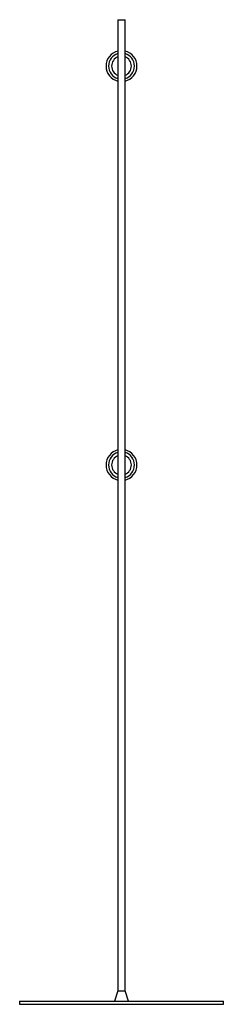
# Paper-space layout '_Posterior' of a CAD drawing. Header units: millimetres. Extents: x -165 to 165, y 0 to 1592.
import ezdxf

# ---------------------------------------------------------------- set-up
doc = ezdxf.new("R2010")
doc.units = ezdxf.units.MM

psp = doc.layouts.new('_Posterior')

# ---------------------------------------------------------------- linework, layer by layer
at = {"color": 7, "linetype": 'Continuous', "lineweight": 25}
for p, q in [((-5.7, 1592), (-5.7, 22)), ((-5.7, 1592), (5.7, 1592)), ((5.7, 22), (5.7, 1592)), ((-5.7, 22), (-11.2, 5)), ((-5.7, 22), (5.7, 22)), ((11.2, 5), (5.7, 22)), ((-165, 5), (-165, 0)), ((-165, 5), (165, 5)), ((-165, 0), (165, 0)), ((165, 0), (165, 5))]:
    psp.add_line(p, q, dxfattribs=at)
for centre, radius, start, end in [((0, 1517), 25, 103.2414, 256.7586), ((0, 1517), 21, 105.824, 254.176), ((0, 1517), 25, 283.2414, 76.7586), ((0, 1517), 21, 285.824, 74.176), ((0, 872), 25, 103.2414, 256.7586), ((0, 872), 21, 105.824, 254.176), ((0, 872), 25, 283.2414, 76.7586), ((0, 872), 21, 285.824, 74.176)]:
    psp.add_arc(centre, radius, start, end, dxfattribs=at)
at = {"color": 8, "linetype": 'Continuous', "lineweight": 25}
for centre, start, end in [((0, 1517), 110.9712, 249.0288), ((0, 1517), 290.9712, 69.0288), ((0, 872), 110.9712, 249.0288), ((0, 872), 290.9712, 69.0288)]:
    psp.add_arc(centre, 16, start, end, dxfattribs=at)

doc.saveas('drawing.dxf')
